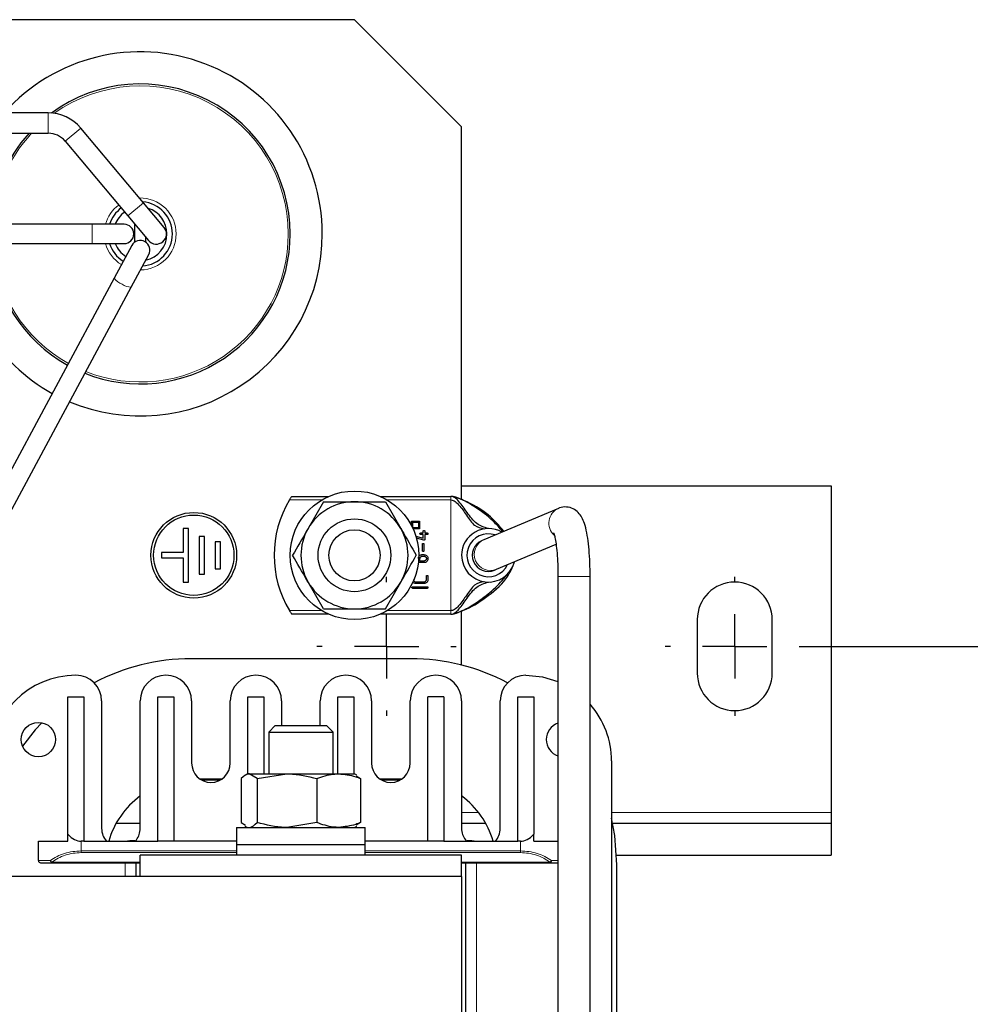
# Model space of a CAD drawing. Header units: millimetres. Extents: x 5 to 418, y 2 to 292.
# Tile 12 of 51: x 113 to 158, y 99 to 145. Entities that reach past the tile are written whole.
import ezdxf

# ---------------------------------------------------------------- set-up
doc = ezdxf.new("R2010")
doc.units = ezdxf.units.MM
doc.layers.add('SLD-0', color=7, linetype='Continuous')
doc.styles.add('SLDTEXTSTYLE0', font='TXT', dxfattribs={"width": 0.605})
doc.dimstyles.new('SLDDIMSTYLE0', dxfattribs={"dimtxt": 3.5, "dimasz": 3.302, "dimexe": 0, "dimexo": 0.0625, "dimgap": 0.875, "dimtad": 1, "dimlfac": 2, "dimrnd": 1e-09, "dimzin": 12, "dimdsep": 46, "dimtxsty": 'SLDTEXTSTYLE0', "dimsah": 1, "dimcen": 0.09, "dimadec": 0, "dimazin": 3, "dimtfac": 1, "dimtofl": 0, "dimtmove": 0, "dimatfit": 3, "dimfxl": 1, "dimfrac": 2, "dimtolj": 1, "dimtzin": 12, "dimarcsym": 0})

# ---------------------------------------------------------------- blocks, each defined once
blk = doc.blocks.new('_D_8')
at = {"layer": 'SLD-0', "color": 7}
for p, q in [((150.045, 115.371), (165.999, 115.371)), ((164.999, 79.221), (164.999, 115.371)), ((150.045, 79.221), (165.999, 79.221))]:
    blk.add_line(p, q, dxfattribs=at)
for points in [[(164.999, 115.371), (164.491, 112.069), (165.507, 112.069)], [(164.999, 79.221), (165.507, 82.523), (164.491, 82.523)]]:
    blk.add_solid(points, dxfattribs=at)
at = {"layer": 'SLD-0', "color": 7, "insert": (160.488, 92.617), "char_height": 3.5, "attachment_point": 1, "rotation": 90, "style": 'SLDTEXTSTYLE0'}
blk.add_mtext('72,3', dxfattribs=at)
blk = doc.blocks.new('SW_CENTERMARKSYMBOL_8')
at = {"layer": 'SLD-0', "color": 0}
for p, q in [((0, 3), (0, 3.25)), ((0, 0), (0, 1.5)), ((-3, 0), (-3.25, 0)), ((0, 0), (-1.5, 0)), ((0, 0), (0, -1.5)), ((0, 0), (1.5, 0)), ((3, 0), (3.25, 0)), ((0, -3), (0, -3.25))]:
    blk.add_line(p, q, dxfattribs=at)
blk = doc.blocks.new('SW_CENTERMARKSYMBOL_10')
at = {"layer": 'SLD-0', "color": 0}
for p, q in [((0, 3), (0, 3.25)), ((0, 0), (0, 1.5)), ((-3, 0), (-3.25, 0)), ((0, 0), (-1.5, 0)), ((0, 0), (0, -1.5)), ((0, 0), (1.5, 0)), ((3, 0), (3.25, 0)), ((0, -3), (0, -3.25))]:
    blk.add_line(p, q, dxfattribs=at)

msp = doc.modelspace()

# ---------------------------------------------------------------- linework, layer by layer
at = {"color": 7, "linetype": 'Continuous', "lineweight": 25}
for p, q in [((129.0446, 144.621), (64.0446, 144.621)), ((134.0446, 139.621), (129.0446, 144.621)), ((114.7528, 140.271), (78.3364, 140.271)), ((78.3364, 139.321), (114.7528, 139.321)), ((119.1943, 136.0754), (116.2657, 139.5655)), ((134.0446, 122.2237), (134.0446, 139.621)), ((115.538, 138.9549), (118.4665, 135.4647)), ((120.1585, 134.9263), (119.1943, 136.0754)), ((118.4665, 135.4647), (119.4307, 134.3157)), ((116.7946, 135.071), (98.7946, 135.071)), ((118.2946, 135.071), (116.7946, 135.071)), ((118.7946, 134.2452), (118.7946, 135.0738)), ((119.2946, 134.4779), (119.2946, 134.2452)), ((98.7946, 134.171), (116.7946, 134.171)), ((116.7946, 134.171), (118.2946, 134.171)), ((118.6482, 134.084), (117.8283, 132.5584)), ((118.6211, 132.1323), (119.441, 133.658)), ((117.8283, 132.5584), (109.3339, 116.7516)), ((110.1266, 116.3256), (118.6211, 132.1323)), ((134.0446, 122.871), (151.2946, 122.871)), ((151.2946, 122.871), (151.2946, 107.621)), ((126.1188, 122.371), (127.8456, 122.371)), ((130.2435, 122.371), (133.5446, 122.371)), ((127.6012, 122.121), (126.8795, 120.871)), ((130.488, 122.121), (131.2096, 120.871)), ((138.5677, 121.8123), (135.0906, 120.3489)), ((121.0446, 120.871), (121.0446, 119.746)), ((121.2946, 120.871), (121.0446, 120.871)), ((121.2946, 118.371), (121.2946, 120.871)), ((131.712, 121.2209), (132.0814, 121.2209)), ((131.712, 120.9939), (131.712, 121.2209)), ((131.7652, 121.1677), (132.0288, 121.1677)), ((131.7652, 120.9041), (131.7652, 121.1677)), ((132.0288, 120.9041), (131.7652, 120.9041)), ((132.0288, 121.1677), (132.0288, 120.9041)), ((132.0814, 121.2209), (132.0814, 120.8515)), ((122.0446, 120.496), (121.7946, 120.496)), ((121.7946, 120.496), (121.7946, 118.746)), ((122.0446, 118.746), (122.0446, 120.496)), ((132.0814, 120.8515), (131.7806, 120.8515)), ((131.9092, 120.5119), (132.2524, 120.4139)), ((132.2796, 120.3276), (131.9345, 120.4264)), ((132.1397, 120.6644), (132.2524, 120.6644)), ((132.2524, 120.5892), (132.1397, 120.5892)), ((132.2524, 120.6644), (132.2524, 120.7395)), ((132.2524, 120.4139), (132.2524, 120.5892)), ((132.3276, 120.7395), (132.3276, 120.6644)), ((132.3276, 120.6644), (132.4396, 120.6644)), ((132.3276, 120.5892), (132.3276, 120.3645)), ((132.4396, 120.5892), (132.3276, 120.5892)), ((122.7946, 120.246), (122.5446, 120.246)), ((122.5446, 120.246), (122.5446, 118.996)), ((122.7946, 118.996), (122.7946, 120.246)), ((132.2148, 119.8399), (132.2148, 120.1398)), ((132.29, 120.1398), (132.29, 119.8399)), ((135.0906, 120.3489), (135.0036, 120.3123)), ((135.6725, 118.9663), (138.4531, 120.1366)), ((121.0446, 119.746), (120.0446, 119.746)), ((120.0446, 119.746), (120.0446, 119.496)), ((120.0446, 119.496), (121.0446, 119.496)), ((121.0446, 119.496), (121.0446, 118.371)), ((132.2148, 119.6521), (132.2893, 119.6521)), ((132.2148, 119.5769), (132.2893, 119.5769)), ((132.2907, 119.2778), (132.0646, 119.2778)), ((132.1021, 119.3529), (132.1021, 119.4649)), ((132.2893, 119.3529), (132.1021, 119.3529)), ((121.7946, 118.746), (122.0446, 118.746)), ((122.5446, 118.996), (122.7946, 118.996)), ((132.402, 118.4909), (132.402, 118.6405)), ((132.4771, 118.6405), (132.4771, 118.4909)), ((135.5855, 118.9297), (135.6725, 118.9663)), ((136.2597, 118.8337), (136.3929, 119.024)), ((138.5446, 118.6269), (138.5446, 88.271)), ((140.0446, 88.271), (140.0446, 118.6269)), ((121.0446, 118.371), (121.2946, 118.371)), ((127.6012, 117.121), (126.8795, 118.371)), ((130.488, 117.121), (131.2096, 118.371)), ((131.7647, 118.1535), (132.4396, 118.1535)), ((132.2893, 118.303), (131.9143, 118.303)), ((131.915, 118.3782), (132.2893, 118.3782)), ((132.4396, 118.0783), (131.7647, 118.0783)), ((127.8456, 116.871), (126.1188, 116.871)), ((133.5446, 116.871), (130.2435, 116.871)), ((134.0446, 114.4984), (134.0446, 117.0249)), ((145.0446, 116.621), (145.0446, 114.121)), ((148.5446, 114.121), (148.5446, 116.621)), ((131.6696, 114.796), (121.4196, 114.796)), ((115.6696, 106.5968), (115.6696, 113.021)), ((115.6696, 113.021), (116.4196, 113.021)), ((116.4196, 113.021), (116.4196, 106.271)), ((117.2446, 112.821), (117.2446, 106.871)), ((119.0446, 106.871), (119.0446, 112.821)), ((119.8696, 106.271), (119.8696, 113.021)), ((119.8696, 113.021), (120.6196, 113.021)), ((120.6196, 113.021), (120.6196, 106.271)), ((121.4446, 112.821), (121.4446, 109.921)), ((123.2446, 109.921), (123.2446, 112.821)), ((124.0696, 109.421), (124.0696, 113.021)), ((124.0696, 113.021), (124.8196, 113.021)), ((124.8196, 113.021), (124.8196, 109.421)), ((125.6446, 112.821), (125.6446, 111.671)), ((127.4446, 111.671), (127.4446, 112.821)), ((128.2696, 109.421), (128.2696, 113.021)), ((128.2696, 113.021), (129.0196, 113.021)), ((129.0196, 113.021), (129.0196, 109.421)), ((129.8446, 112.821), (129.8446, 109.921)), ((131.6446, 109.921), (131.6446, 112.821)), ((133.2196, 113.021), (132.4696, 113.021)), ((132.4696, 106.271), (132.4696, 113.021)), ((133.2196, 113.021), (133.2196, 106.271)), ((134.0446, 112.821), (134.0446, 106.871)), ((135.8446, 106.871), (135.8446, 112.821)), ((136.6696, 113.021), (137.4196, 113.021)), ((136.6696, 106.271), (136.6696, 113.021)), ((137.4196, 113.021), (137.4196, 106.5968)), ((125.3513, 111.671), (125.0446, 111.3643)), ((125.0446, 111.3643), (125.0446, 109.421)), ((125.0446, 111.3643), (128.0446, 111.3643)), ((125.3513, 111.671), (127.7378, 111.671)), ((128.0446, 111.3643), (127.7378, 111.671)), ((128.0446, 109.421), (128.0446, 111.3643)), ((141.0446, 110.021), (141.0446, 84.571)), ((124.0446, 109.421), (123.938, 109.3595)), ((124.0446, 109.421), (124.1292, 109.421)), ((124.5016, 109.1977), (124.1292, 109.421)), ((124.1292, 109.421), (125.8955, 109.421)), ((124.5016, 109.1977), (125.8955, 109.421)), ((125.8955, 109.421), (128.3109, 109.421)), ((128.3109, 109.421), (129.0446, 109.421)), ((129.1512, 109.3595), (129.0446, 109.421)), ((122.8421, 109.171), (121.8471, 109.171)), ((123.7568, 109.1977), (123.7568, 107.1443)), ((124.5016, 109.1977), (124.5016, 107.1443)), ((127.2894, 109.1977), (127.2894, 107.1443)), ((129.132, 109.3263), (129.3323, 109.1977)), ((129.3323, 109.1977), (129.3323, 107.1443)), ((131.2421, 109.171), (130.2471, 109.171)), ((151.2946, 107.621), (151.2946, 107.121)), ((117.9271, 107.121), (119.0446, 107.121)), ((123.7568, 107.1443), (123.957, 107.0243)), ((127.2894, 107.1443), (125.8955, 106.921)), ((129.3323, 107.1443), (129.1321, 107.0243)), ((134.0446, 107.121), (135.1621, 107.121)), ((141.095, 107.121), (151.2946, 107.121)), ((151.2946, 107.121), (151.2946, 105.621)), ((123.5446, 106.921), (123.5446, 106.121)), ((123.5446, 106.921), (129.5446, 106.921)), ((123.9342, 106.9847), (124.0446, 106.921)), ((129.0446, 106.921), (129.155, 106.9847)), ((129.5446, 106.121), (129.5446, 106.921)), ((114.2946, 105.371), (114.2946, 106.271)), ((114.2946, 106.271), (115.6696, 106.271)), ((115.6696, 106.271), (115.6696, 106.5968)), ((116.4196, 106.271), (116.2946, 106.271)), ((116.4196, 106.271), (119.8696, 106.271)), ((120.6196, 106.271), (119.8696, 106.271)), ((123.5446, 106.271), (120.6196, 106.271)), ((132.4696, 106.271), (129.5446, 106.271)), ((133.2196, 106.271), (132.4696, 106.271)), ((133.2196, 106.271), (136.6696, 106.271)), ((136.7946, 106.271), (136.6696, 106.271)), ((137.4196, 106.271), (137.4196, 106.5968)), ((137.4196, 106.271), (138.5446, 106.271)), ((123.5446, 106.121), (123.5446, 105.621)), ((123.5446, 106.121), (129.5446, 106.121)), ((123.5446, 106.121), (129.1583, 106.121)), ((129.1583, 106.121), (129.5446, 106.121)), ((129.5446, 105.621), (129.5446, 106.121)), ((114.9241, 105.271), (119.0446, 105.271)), ((118.8446, 105.271), (118.8446, 104.621)), ((134.0446, 105.621), (119.0446, 105.621)), ((119.0446, 104.621), (119.0446, 105.621)), ((134.0446, 104.621), (134.0446, 105.621)), ((134.0446, 105.271), (138.165, 105.271)), ((134.2446, 89.321), (134.2446, 105.271)), ((138.165, 105.271), (138.5446, 105.271)), ((141.2841, 105.621), (151.2946, 105.621)), ((141.2946, 89.421), (141.2946, 105.171)), ((134.0446, 104.621), (110.0571, 104.621)), ((134.0446, 104.621), (134.0446, 89.971))]:
    msp.add_line(p, q, dxfattribs=at)
at = {"color": 7, "linetype": 'Continuous', "lineweight": 18}
for p, q in [((114.7528, 139.321), (114.7528, 140.271)), ((115.538, 138.9549), (116.2657, 139.5655)), ((118.4665, 135.4647), (119.1943, 136.0754)), ((116.7946, 135.071), (116.7946, 134.621)), ((116.7946, 134.621), (116.7946, 134.171)), ((127.5193, 122.2043), (126.0136, 122.2043)), ((133.5446, 122.2043), (130.5698, 122.2043)), ((133.5446, 117.0377), (133.5446, 122.2043)), ((139.4212, 118.6269), (138.5446, 118.6269)), ((140.0446, 118.6269), (139.4212, 118.6269)), ((126.0136, 117.0377), (127.5193, 117.0377)), ((130.5698, 117.0377), (133.5446, 117.0377)), ((122.7569, 109.121), (121.9323, 109.121)), ((131.1569, 109.121), (130.3323, 109.121)), ((134.0446, 107.621), (134.8315, 107.621)), ((141.0446, 107.621), (151.2946, 107.621)), ((116.2946, 106.271), (116.2946, 105.8202)), ((136.7946, 105.8202), (136.7946, 106.271)), ((116.2946, 105.8202), (123.5446, 105.8202)), ((116.2946, 105.8202), (116.2946, 105.741)), ((116.2946, 105.741), (123.5446, 105.741)), ((129.5446, 105.8202), (136.7946, 105.8202)), ((129.5446, 105.741), (136.7946, 105.741)), ((136.7946, 105.741), (136.7946, 105.8202)), ((114.852, 105.371), (114.2946, 105.371)), ((119.0446, 105.2917), (114.9241, 105.2917)), ((114.9241, 105.2917), (114.9241, 105.271)), ((118.3446, 105.271), (118.3446, 104.621)), ((138.165, 105.2917), (134.0446, 105.2917)), ((134.7446, 89.321), (134.7446, 105.271)), ((138.165, 105.271), (138.165, 105.2917)), ((138.2372, 105.371), (138.5446, 105.371))]:
    msp.add_line(p, q, dxfattribs=at)
at = {"color": 7, "linetype": 'Continuous', "lineweight": 25, "flags": 128}
for points in [[(137.0446, 114.021), (137.8249, 113.9441), (138.5446, 113.7291)], [(114.4472, 111.8063), (114.1455, 111.474), (113.554, 110.7184)], [(141.2946, 105.171), (141.1966, 106.5408), (141.0446, 107.3505)]]:
    msp.add_lwpolyline(points, dxfattribs=at)
at = {"color": 7, "linetype": 'Continuous', "lineweight": 25}
for centre, radius in [((129.0446, 119.621), 3), ((121.5446, 119.621), 2), ((121.5446, 119.621), 1.875), ((129.0446, 119.621), 1.6982), ((129.0446, 119.621), 1.1933), ((114.2946, 111.021), 0.8)]:
    msp.add_circle(centre, radius, dxfattribs=at)
for centre, radius, start, end in [((119.0446, 134.621), 8.5, 0, 138.34023), ((119.0446, 134.621), 7, 0, 126.26276), ((114.7528, 138.296), 1.975, 40, 90), ((119.0446, 134.621), 7, 137.82258, 176.31416), ((114.7528, 138.296), 1.025, 40, 90), ((119.0446, 134.621), 1.5, 0, 85.59795), ((119.0446, 134.621), 1.5, 126.19531, 162.5424), ((119.0446, 134.621), 1.25, 125.43289, 158.8998), ((119.0446, 134.621), 1.25, 0, 72.89928), ((118.2946, 134.621), 0.45, 0, 90), ((119.7946, 134.621), 0.475, 220, 40), ((119.0446, 134.621), 8.5, 247.18129, 0), ((119.0446, 134.621), 7, 248.35056, 0), ((118.2946, 134.621), 0.45, 270, 0), ((119.0446, 133.871), 0.45, 59.50318, 151.74671), ((119.0446, 134.621), 1.5, 274.20497, 0), ((119.0446, 133.871), 0.45, 331.74671, 59.50318), ((119.0446, 134.621), 1.25, 281.53696, 0), ((119.0446, 134.621), 8.5, 183.03472, 241.10652), ((119.0446, 134.621), 7, 183.68584, 240.96933), ((119.0446, 134.621), 1.5, 197.4576, 238.11661), ((119.0446, 134.621), 1.25, 201.1002, 237.3893), ((130.2946, 119.621), 5, 148.89108, 211.10892), ((129.0446, 119.621), 2.5, 90, 150), ((129.0446, 119.621), 2.5, 30, 90), ((129.0446, 119.621), 2.5, 150, 210), ((129.0446, 119.621), 2.5, 330, 30), ((135.2946, 119.621), 1.25, 59.69482, 180), ((135.2946, 119.621), 1, 71.4153, 334.23454), ((135.2946, 119.621), 0.75, 112.82492, 292.82492), ((135.2946, 119.621), 1.25, 180, 345.95502), ((129.0446, 119.621), 2.5, 210, 270), ((129.0446, 119.621), 2.5, 270, 330), ((146.7946, 116.621), 1.75, 0, 180), ((121.4196, 105.171), 9.625, 90, 118.03371), ((131.6696, 105.171), 9.625, 61.96629, 90), ((116.0446, 110.021), 4, 90, 180), ((116.0446, 112.821), 1.2, 0, 90), ((120.2446, 112.821), 1.2, 0, 180), ((124.4446, 112.821), 1.2, 0, 180), ((128.6446, 112.821), 1.2, 0, 180), ((132.8446, 112.821), 1.2, 0, 180), ((137.0446, 112.821), 1.2, 90, 180), ((146.7946, 114.121), 1.75, 180, 0), ((137.0446, 110.021), 4, 0, 41.40962), ((138.7946, 111.021), 0.8, 108.20996, 180), ((138.7946, 111.021), 0.8, 180, 251.79004), ((122.3446, 109.921), 0.9, 180, 0), ((130.7446, 109.921), 0.9, 180, 0), ((121.4196, 105.171), 4, 126.42357, 164.03799), ((131.6696, 105.171), 4, 15.96201, 53.57643), ((118.1446, 106.871), 0.9, 180, 221.81031), ((118.1446, 106.871), 0.9, 323.45571, 0), ((134.9446, 106.871), 0.9, 180, 216.54429), ((134.9446, 106.871), 0.9, 318.18969, 0), ((118.5791, 105.7874), 0.5, 91.92132, 104.73002), ((126.5446, -131.6623), 238.0833, 91.86637, 91.921322), ((118.7873, 106.3946), 0.1, 271.86637, 323.45571), ((134.3019, 106.3946), 0.1, 216.54429, 268.13363), ((126.5446, -131.6623), 238.0833, 88.078678, 88.13363), ((134.5101, 105.7874), 0.5, 75.26998, 88.07868), ((114.3946, 105.371), 0.1, 180, 270), ((138.1484, 105.359), 0.0896, 280.69891, 7.69544)]:
    msp.add_arc(centre, radius, start, end, dxfattribs=at)
at = {"color": 7, "linetype": 'Continuous', "lineweight": 18}
for centre, radius, start, end in [((119.0446, 134.621), 6.9107, 0, 125.45096), ((119.0446, 134.621), 6.9107, 137.14815, 176.26646), ((119.0446, 134.621), 1.6786, 0, 91.30013), ((119.0446, 134.621), 1.6786, 126.60064, 164.44998), ((119.0446, 134.621), 6.9107, 248.43629, 0), ((119.0446, 134.621), 1.6786, 270.40475, 0), ((119.0446, 134.621), 6.9107, 183.73354, 240.95928), ((119.0446, 134.621), 1.6786, 195.55002, 238.50329), ((118.4326, 132.9733), 0.7331, 214.47673, 252.09782), ((118.6428, 132.8637), 0.7317, 233.47197, 268.29653), ((138.8677, 121.1253), 0.7497, 113.72161, 228.65818), ((135.3889, 119.6607), 0.75, 113.4356, 292.21423), ((114.9407, 105.359), 0.0896, 172.30456, 259.30109)]:
    msp.add_arc(centre, radius, start, end, dxfattribs=at)
at = {"color": 7, "linetype": 'Continuous', "lineweight": 25}
for centre, start_param, end_param in [((116.2946, 112.777), 2.8237689, 3.1415927), ((136.7946, 112.777), 3.1415927, 3.4594164)]:
    msp.add_ellipse(centre, major_axis=(0, 6.506), ratio=0.3074074, start_param=start_param, end_param=end_param, dxfattribs=at)
for points, knots in [([(126.1188, 122.371), (126.1178, 122.3695), (126.1159, 122.3666), (126.1014, 122.3445), (126.0798, 122.311), (126.0496, 122.2633), (126.0263, 122.2252), (126.0136, 122.2043)], [0, 0, 0, 0, 0.1734663, 0.3464774, 0.5308003, 0.7442491, 1, 1, 1, 1]), ([(136.0206, 120.7403), (135.7909, 121.0091), (135.2792, 121.608), (134.4505, 122.06), (133.8676, 122.3032), (133.6614, 122.3621), (133.5799, 122.3683), (133.5446, 122.371)], [0, 0, 0, 0, 0.3608939, 0.8039879, 0.9270251, 0.9683751, 1, 1, 1, 1]), ([(135.2946, 120.871), (135.1042, 120.9276), (134.7186, 121.0422), (134.3235, 121.5869), (134.0193, 122.0353), (133.7723, 122.2899), (133.6317, 122.362), (133.5725, 122.3681), (133.5446, 122.371)], [0, 0, 0, 0, 0.2900552, 0.5876307, 0.842449, 0.9427333, 0.9729631, 1, 1, 1, 1]), ([(135.9721, 120.7199), (135.825, 120.8902), (135.4337, 121.3431), (134.7414, 121.8411), (134.1438, 122.1964), (133.7939, 122.3248), (133.6646, 122.3619), (133.5812, 122.3682), (133.5446, 122.371)], [0, 0, 0, 0, 0.2322314, 0.6174992, 0.8783635, 0.9279042, 0.9683748, 1, 1, 1, 1]), ([(127.6012, 122.121), (127.7079, 122.121), (128.178, 122.121), (128.6668, 122.121), (129.0446, 122.121)], [0, 0, 0, 0, 0.2269026, 1, 1, 1, 1]), ([(129.0446, 122.121), (129.1639, 122.121), (129.6524, 122.121), (130.1283, 122.121), (130.488, 122.121)], [0, 0, 0, 0, 0.2443658, 1, 1, 1, 1]), ([(133.5446, 122.2043), (133.5802, 122.1997), (133.6566, 122.1898), (133.7849, 122.1086), (134.0137, 121.876), (134.2839, 121.4631), (134.6295, 120.9564), (134.9433, 120.8885), (135.0971, 120.8553)], [0, 0, 0, 0, 0.0378414, 0.081289, 0.166307, 0.4241686, 0.7179038, 1, 1, 1, 1]), ([(140.0446, 118.6269), (140.0439, 118.7382), (140.0418, 119.0629), (140.019, 119.5924), (139.9681, 120.1752), (139.8912, 120.6926), (139.7967, 121.0786), (139.6788, 121.371), (139.5168, 121.6117), (139.2645, 121.8072), (138.9434, 121.8984), (138.6986, 121.8646), (138.5826, 121.8182), (138.5677, 121.8123)], [0, 0, 0, 0, 0.0665432, 0.1940215, 0.3225726, 0.4537132, 0.5920419, 0.6885933, 0.7709216, 0.8412043, 0.9144798, 0.9890207, 1, 1, 1, 1]), ([(126.8795, 120.871), (126.8624, 120.8414), (126.6187, 120.4193), (126.3799, 120.0056), (126.1578, 119.621)], [0, 0, 0, 0, 0.0702006, 1, 1, 1, 1]), ([(131.2096, 120.871), (131.2268, 120.8414), (131.4705, 120.4193), (131.7093, 120.0056), (131.9313, 119.621)], [0, 0, 0, 0, 0.0702006, 1, 1, 1, 1]), ([(132.1021, 120.6268), (132.1025, 120.6324), (132.1029, 120.6404), (132.1071, 120.6497), (132.1113, 120.6552), (132.1168, 120.6594), (132.1261, 120.6636), (132.1341, 120.664), (132.1397, 120.6644)], [0, 0, 0, 0, 0.2731773, 0.3898787, 0.5, 0.6101213, 0.7268227, 1, 1, 1, 1]), ([(132.1397, 120.5892), (132.1341, 120.5895), (132.1261, 120.59), (132.1168, 120.5942), (132.1113, 120.5984), (132.1071, 120.6039), (132.1029, 120.6132), (132.1025, 120.6212), (132.1021, 120.6268)], [0, 0, 0, 0, 0.2731773, 0.3898787, 0.5, 0.6101213, 0.7268227, 1, 1, 1, 1]), ([(132.2524, 120.7395), (132.2527, 120.7451), (132.2532, 120.7531), (132.2574, 120.7624), (132.2616, 120.7679), (132.2671, 120.7721), (132.2764, 120.7763), (132.2844, 120.7767), (132.29, 120.7771)], [0, 0, 0, 0, 0.2731773, 0.3898787, 0.5, 0.6101213, 0.7268227, 1, 1, 1, 1]), ([(132.29, 120.7771), (132.2956, 120.7767), (132.3036, 120.7763), (132.3129, 120.7721), (132.3184, 120.7679), (132.3226, 120.7624), (132.3268, 120.7531), (132.3272, 120.7451), (132.3276, 120.7395)], [0, 0, 0, 0, 0.2731773, 0.3898787, 0.5, 0.6101213, 0.7268227, 1, 1, 1, 1]), ([(132.4396, 120.6644), (132.4452, 120.664), (132.4531, 120.6636), (132.4625, 120.6594), (132.468, 120.6552), (132.4722, 120.6497), (132.4764, 120.6404), (132.4768, 120.6324), (132.4771, 120.6268)], [0, 0, 0, 0, 0.2731773, 0.3898787, 0.5, 0.6101213, 0.7268227, 1, 1, 1, 1]), ([(132.4771, 120.6268), (132.4768, 120.6212), (132.4764, 120.6132), (132.4722, 120.6039), (132.468, 120.5984), (132.4625, 120.5942), (132.4531, 120.59), (132.4452, 120.5895), (132.4396, 120.5892)], [0, 0, 0, 0, 0.2731773, 0.3898787, 0.5, 0.6101213, 0.7268227, 1, 1, 1, 1]), ([(138.3424, 120.6676), (138.3449, 120.6619), (138.3513, 120.6476), (138.3936, 120.5052), (138.4435, 120.2415), (138.4933, 119.8464), (138.53, 119.3474), (138.5436, 118.9224), (138.5444, 118.6793), (138.5446, 118.6269)], [0, 0, 0, 0, 0.08627624, 0.21688161, 0.37456198, 0.55449156, 0.74697997, 0.94544283, 1, 1, 1, 1]), ([(132.2148, 120.1398), (132.2152, 120.1454), (132.2156, 120.1534), (132.2198, 120.1627), (132.224, 120.1682), (132.2295, 120.1724), (132.2388, 120.1766), (132.2468, 120.177), (132.2524, 120.1773)], [0, 0, 0, 0, 0.2731773, 0.3898787, 0.5, 0.6101213, 0.7268227, 1, 1, 1, 1]), ([(132.2524, 120.1773), (132.258, 120.177), (132.266, 120.1766), (132.2753, 120.1724), (132.2808, 120.1682), (132.285, 120.1627), (132.2892, 120.1534), (132.2897, 120.1454), (132.29, 120.1398)], [0, 0, 0, 0, 0.2731773, 0.3898787, 0.5, 0.6101213, 0.7268227, 1, 1, 1, 1]), ([(132.29, 120.3269), (132.2889, 120.3269), (132.2869, 120.327), (132.2834, 120.3271), (132.2809, 120.3274), (132.2796, 120.3276)], [0, 0, 0, 0, 0.2990979, 0.5982229, 1, 1, 1, 1]), ([(132.3276, 120.3645), (132.3272, 120.3589), (132.3268, 120.3509), (132.3226, 120.3416), (132.3184, 120.3361), (132.3129, 120.3319), (132.3036, 120.3277), (132.2956, 120.3272), (132.29, 120.3269)], [0, 0, 0, 0, 0.27317731, 0.38987871, 0.5, 0.61012129, 0.72682269, 1, 1, 1, 1]), ([(126.8795, 118.371), (126.8624, 118.4006), (126.6187, 118.8227), (126.3799, 119.2364), (126.1578, 119.621)], [0, 0, 0, 0, 0.0702006, 1, 1, 1, 1]), ([(131.2096, 118.371), (131.2268, 118.4006), (131.4705, 118.8227), (131.7093, 119.2364), (131.9313, 119.621)], [0, 0, 0, 0, 0.0702006, 1, 1, 1, 1]), ([(132.027, 119.4649), (132.0287, 119.4862), (132.0321, 119.5288), (132.0645, 119.5839), (132.1114, 119.6266), (132.1644, 119.6493), (132.2007, 119.6513), (132.2148, 119.6521)], [0, 0, 0, 0, 0.2149773, 0.4310311, 0.6310467, 0.8556437, 1, 1, 1, 1]), ([(132.1021, 119.4649), (132.1032, 119.4775), (132.1053, 119.5026), (132.1245, 119.5354), (132.1524, 119.5613), (132.1844, 119.5753), (132.2063, 119.5765), (132.2148, 119.5769)], [0, 0, 0, 0, 0.2120131, 0.4248474, 0.627666, 0.8551177, 1, 1, 1, 1]), ([(132.2524, 119.8023), (132.2468, 119.8027), (132.2388, 119.8031), (132.2295, 119.8073), (132.224, 119.8115), (132.2198, 119.817), (132.2156, 119.8263), (132.2152, 119.8343), (132.2148, 119.8399)], [0, 0, 0, 0, 0.2731773, 0.3898787, 0.5, 0.6101213, 0.7268227, 1, 1, 1, 1]), ([(132.29, 119.8399), (132.2897, 119.8343), (132.2892, 119.8263), (132.285, 119.817), (132.2808, 119.8115), (132.2753, 119.8073), (132.266, 119.8031), (132.258, 119.8027), (132.2524, 119.8023)], [0, 0, 0, 0, 0.2731773, 0.3898787, 0.5, 0.6101213, 0.7268227, 1, 1, 1, 1]), ([(132.2893, 119.6521), (132.3105, 119.6503), (132.353, 119.6468), (132.4082, 119.6145), (132.4516, 119.5674), (132.4745, 119.5144), (132.4764, 119.4785), (132.4771, 119.4649)], [0, 0, 0, 0, 0.2147152, 0.4303478, 0.6336937, 0.8619602, 1, 1, 1, 1]), ([(132.2893, 119.5769), (132.3019, 119.5759), (132.3273, 119.5738), (132.3603, 119.5543), (132.3867, 119.5262), (132.4004, 119.4943), (132.4016, 119.4728), (132.402, 119.4649)], [0, 0, 0, 0, 0.2138598, 0.4284841, 0.6344089, 0.8650213, 1, 1, 1, 1]), ([(132.402, 119.4649), (132.401, 119.4524), (132.3989, 119.4272), (132.3797, 119.3944), (132.3517, 119.3685), (132.3197, 119.3546), (132.2978, 119.3534), (132.2893, 119.3529)], [0, 0, 0, 0, 0.2120131, 0.4248474, 0.627666, 0.8551177, 1, 1, 1, 1]), ([(132.4771, 119.4649), (132.4754, 119.4438), (132.4719, 119.4016), (132.4396, 119.3465), (132.3928, 119.3031), (132.3399, 119.2804), (132.3042, 119.2785), (132.2907, 119.2778)], [0, 0, 0, 0, 0.2144484, 0.429752, 0.6342267, 0.8622676, 1, 1, 1, 1]), ([(133.8935, 116.9704), (134.0168, 117.0154), (134.5278, 117.2018), (135.3255, 117.7298), (136.1307, 118.437), (136.3789, 118.9782), (136.4563, 119.1469)], [0, 0, 0, 0, 0.1100156, 0.4558527, 0.8303987, 1, 1, 1, 1]), ([(132.402, 118.6405), (132.4023, 118.6461), (132.4028, 118.654), (132.407, 118.6634), (132.4112, 118.6689), (132.4166, 118.6731), (132.426, 118.6773), (132.434, 118.6777), (132.4396, 118.678)], [0, 0, 0, 0, 0.2731773, 0.3898787, 0.5, 0.6101213, 0.7268227, 1, 1, 1, 1]), ([(132.4396, 118.678), (132.4452, 118.6777), (132.4531, 118.6773), (132.4625, 118.6731), (132.468, 118.6689), (132.4722, 118.6634), (132.4764, 118.654), (132.4768, 118.6461), (132.4771, 118.6405)], [0, 0, 0, 0, 0.27317731, 0.38987871, 0.5, 0.61012129, 0.72682269, 1, 1, 1, 1]), ([(133.5446, 116.871), (133.5964, 116.8764), (133.7194, 116.8892), (133.9589, 116.9756), (134.4164, 117.1934), (135.0259, 117.6033), (135.7224, 118.1773), (136.1113, 118.6499), (136.3059, 118.8863)], [0, 0, 0, 0, 0.0384877, 0.0912246, 0.2014373, 0.4616292, 0.7307063, 1, 1, 1, 1]), ([(131.7271, 118.1159), (131.7275, 118.1215), (131.7279, 118.1295), (131.7321, 118.1388), (131.7363, 118.1443), (131.7418, 118.1485), (131.7511, 118.1527), (131.7591, 118.1531), (131.7647, 118.1535)], [0, 0, 0, 0, 0.2731773, 0.3898787, 0.5, 0.6101213, 0.7268227, 1, 1, 1, 1]), ([(131.7647, 118.0783), (131.7591, 118.0786), (131.7511, 118.0791), (131.7418, 118.0833), (131.7363, 118.0875), (131.7321, 118.093), (131.7279, 118.1023), (131.7275, 118.1103), (131.7271, 118.1159)], [0, 0, 0, 0, 0.2731773, 0.3898787, 0.5, 0.6101213, 0.7268227, 1, 1, 1, 1]), ([(131.9143, 118.303), (131.8934, 118.3047), (131.8516, 118.3081), (131.7991, 118.3409), (131.7656, 118.3691), (131.7575, 118.3884), (131.7571, 118.3893)], [0, 0, 0, 0, 0.3311676, 0.6634267, 0.9846565, 1, 1, 1, 1]), ([(131.8023, 118.4909), (131.8033, 118.4782), (131.8054, 118.4528), (131.8247, 118.4199), (131.8529, 118.3938), (131.8848, 118.3798), (131.9067, 118.3786), (131.915, 118.3782)], [0, 0, 0, 0, 0.2134212, 0.42777, 0.6295322, 0.8596211, 1, 1, 1, 1]), ([(132.2893, 118.3782), (132.3018, 118.3792), (132.3269, 118.3813), (132.3597, 118.4006), (132.3861, 118.4287), (132.4004, 118.4608), (132.4016, 118.4827), (132.402, 118.4909)], [0, 0, 0, 0, 0.2113904, 0.4235099, 0.6277875, 0.8609914, 1, 1, 1, 1]), ([(132.4771, 118.4909), (132.4754, 118.4699), (132.4719, 118.4279), (132.4397, 118.3731), (132.3929, 118.3293), (132.3395, 118.3058), (132.303, 118.3038), (132.2893, 118.303)], [0, 0, 0, 0, 0.2120721, 0.4249187, 0.6288557, 0.8604484, 1, 1, 1, 1]), ([(132.4396, 118.1535), (132.4452, 118.1531), (132.4531, 118.1527), (132.4625, 118.1485), (132.468, 118.1443), (132.4722, 118.1388), (132.4764, 118.1295), (132.4768, 118.1215), (132.4771, 118.1159)], [0, 0, 0, 0, 0.27317731, 0.38987871, 0.5, 0.61012129, 0.72682269, 1, 1, 1, 1]), ([(132.4771, 118.1159), (132.4768, 118.1103), (132.4764, 118.1023), (132.4722, 118.093), (132.468, 118.0875), (132.4625, 118.0833), (132.4531, 118.0791), (132.4452, 118.0786), (132.4396, 118.0783)], [0, 0, 0, 0, 0.2731773, 0.3898787, 0.5, 0.6101213, 0.7268227, 1, 1, 1, 1]), ([(135.0971, 118.3867), (134.9433, 118.3535), (134.6295, 118.2859), (134.2838, 117.7779), (134.0057, 117.356), (133.7679, 117.1144), (133.6306, 117.0461), (133.5724, 117.0404), (133.5446, 117.0377)], [0, 0, 0, 0, 0.2821221, 0.5758842, 0.8337694, 0.9381115, 0.9704795, 1, 1, 1, 1]), ([(133.5446, 116.871), (133.5804, 116.8759), (133.6585, 116.8865), (133.7889, 116.9717), (134.028, 117.2165), (134.3234, 117.6564), (134.7187, 118.1995), (135.1043, 118.3143), (135.2946, 118.371)], [0, 0, 0, 0, 0.0347385, 0.0756436, 0.1576057, 0.4124074, 0.7099636, 1, 1, 1, 1]), ([(126.0136, 117.0377), (126.0285, 117.0134), (126.0565, 116.9675), (126.0903, 116.9146), (126.1113, 116.8824), (126.1183, 116.8717), (126.1187, 116.8711), (126.1188, 116.871)], [0, 0, 0, 0, 0.2983611, 0.5644714, 0.7582762, 0.9530071, 1, 1, 1, 1]), ([(127.6012, 117.121), (127.7079, 117.121), (128.178, 117.121), (128.6668, 117.121), (129.0446, 117.121)], [0, 0, 0, 0, 0.2269026, 1, 1, 1, 1]), ([(129.0446, 117.121), (129.1639, 117.121), (129.6524, 117.121), (130.1283, 117.121), (130.488, 117.121)], [0, 0, 0, 0, 0.2443658, 1, 1, 1, 1]), ([(133.5446, 116.871), (133.5902, 116.8748), (133.7186, 116.8856), (133.825, 116.9372), (133.8935, 116.9704)], [0, 0, 0, 0, 0.35558088, 1, 1, 1, 1]), ([(124.1292, 109.421), (124.1204, 109.4208), (123.9946, 109.4176), (123.8714, 109.3037), (123.7568, 109.1977)], [0, 0, 0, 0, 0.0702006, 1, 1, 1, 1]), ([(125.8955, 109.421), (125.9286, 109.4208), (126.3993, 109.4176), (126.8605, 109.3037), (127.2894, 109.1977)], [0, 0, 0, 0, 0.0702006, 1, 1, 1, 1]), ([(127.2894, 109.1977), (127.5439, 109.2878), (127.8807, 109.4071), (128.2264, 109.4183), (128.3109, 109.421)], [0, 0, 0, 0, 0.7556342, 1, 1, 1, 1]), ([(128.3109, 109.421), (128.5783, 109.394), (128.9241, 109.359), (129.2569, 109.2275), (129.3323, 109.1977)], [0, 0, 0, 0, 0.7730974, 1, 1, 1, 1]), ([(124.1292, 106.921), (124.1381, 106.9212), (124.2638, 106.9244), (124.3871, 107.0383), (124.5016, 107.1443)], [0, 0, 0, 0, 0.0702006, 1, 1, 1, 1]), ([(125.8955, 106.921), (125.8625, 106.9212), (125.3918, 106.9244), (124.9305, 107.0383), (124.5016, 107.1443)], [0, 0, 0, 0, 0.0702006, 1, 1, 1, 1]), ([(128.3109, 106.921), (128.2264, 106.9237), (127.8807, 106.935), (127.5439, 107.0542), (127.2894, 107.1443)], [0, 0, 0, 0, 0.2443658, 1, 1, 1, 1]), ([(129.3323, 107.1443), (129.2569, 107.1145), (128.9241, 106.983), (128.5783, 106.9481), (128.3109, 106.921)], [0, 0, 0, 0, 0.2269026, 1, 1, 1, 1]), ([(114.9241, 105.2917), (114.917, 105.2956), (114.9019, 105.3037), (114.8823, 105.322), (114.864, 105.3447), (114.8564, 105.3613), (114.852, 105.371)], [0, 0, 0, 0, 0.2374642, 0.5000637, 0.7082777, 1, 1, 1, 1])]:
    msp.add_open_spline(points, degree=3, knots=knots, dxfattribs=at)
at = {"color": 7, "linetype": 'Continuous', "lineweight": 18}
for points in [[(133.5446, 122.2905), (133.5446, 122.3022), (133.5446, 122.3255), (133.5446, 122.3509), (133.5446, 122.3678), (133.5446, 122.3699), (133.5446, 122.371)], [(133.5446, 122.2043), (133.5446, 122.2195), (133.5446, 122.2499), (133.5446, 122.277), (133.5446, 122.2905)], [(133.5446, 116.9515), (133.5446, 116.965), (133.5446, 116.9921), (133.5446, 117.0225), (133.5446, 117.0377)], [(133.5446, 116.871), (133.5446, 116.8721), (133.5446, 116.8742), (133.5446, 116.8911), (133.5446, 116.9165), (133.5446, 116.9398), (133.5446, 116.9515)]]:
    msp.add_open_spline(points, degree=3, dxfattribs=at)
for points, knots in [([(114.852, 105.371), (114.9519, 105.4388), (115.1432, 105.5686), (115.503, 105.7104), (115.8884, 105.8027), (116.1607, 105.8145), (116.2946, 105.8202)], [0, 0, 0, 0, 0.26982801, 0.51678439, 0.76249264, 1, 1, 1, 1]), ([(114.9241, 105.2917), (115.0157, 105.3575), (115.1965, 105.4872), (115.538, 105.6299), (115.9087, 105.7237), (116.1678, 105.7353), (116.2946, 105.741)], [0, 0, 0, 0, 0.2625787, 0.518415, 0.764368, 1, 1, 1, 1]), ([(136.7946, 105.8202), (136.9284, 105.8145), (137.2008, 105.8027), (137.5861, 105.7104), (137.946, 105.5686), (138.1373, 105.4388), (138.2372, 105.371)], [0, 0, 0, 0, 0.2375014, 0.4832155, 0.7301644, 1, 1, 1, 1]), ([(136.7946, 105.741), (136.9214, 105.7353), (137.1805, 105.7237), (137.5511, 105.6299), (137.8927, 105.4872), (138.0735, 105.3575), (138.165, 105.2917)], [0, 0, 0, 0, 0.235632, 0.481585, 0.7374213, 1, 1, 1, 1]), ([(138.165, 105.2917), (138.1722, 105.2956), (138.1873, 105.3037), (138.2068, 105.322), (138.2251, 105.3447), (138.2327, 105.3613), (138.2372, 105.371)], [0, 0, 0, 0, 0.2374842, 0.5000636, 0.7083114, 1, 1, 1, 1])]:
    msp.add_open_spline(points, degree=3, knots=knots, dxfattribs=at)
at = {"color": 7, "linetype": 'Continuous', "lineweight": 25}
msp.add_open_spline([(114.3946, 105.271), (114.4191, 105.271), (114.4682, 105.271), (114.7722, 105.271), (114.9241, 105.271)], degree=3, dxfattribs=at)

# ---------------------------------------------------------------- block references
at = {"layer": 'SLD-0', "color": 7}
for name, p in [('SW_CENTERMARKSYMBOL_10', (130.5446, 115.371)), ('SW_CENTERMARKSYMBOL_8', (146.7946, 115.371))]:
    msp.add_blockref(name, p, dxfattribs=at)

# ---------------------------------------------------------------- dimensions: what is measured, and where the dimension line sits
dim = msp.add_linear_dim(base=(164.9993, 115.371), p1=(150.0446, 79.221), p2=(150.0446, 115.371), angle=90, dimstyle='SLDDIMSTYLE0', dxfattribs=at)
dim.commit()
dim.dimension.update_dxf_attribs({"geometry": '_D_8', "text_midpoint": (164.9993, 97.296), "dimtype": 160})

doc.saveas('drawing.dxf')
